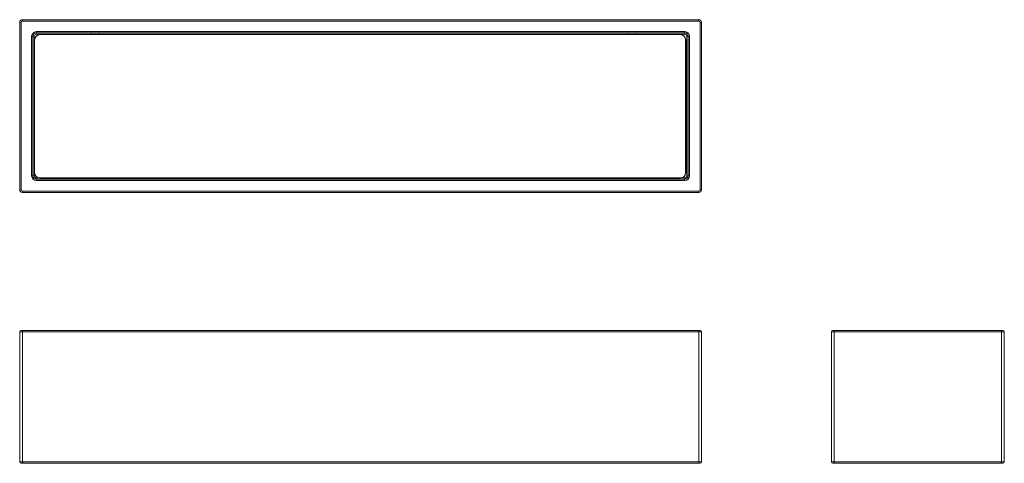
# Model space of a CAD drawing. Header units: millimetres. Extents: x -235 to 505, y -269 to 65.
import ezdxf

# ---------------------------------------------------------------- set-up
doc = ezdxf.new("R2010")
doc.units = ezdxf.units.MM

msp = doc.modelspace()

# ---------------------------------------------------------------- linework, layer by layer
at = {"color": 7, "linetype": 'Continuous', "lineweight": 15}
for p, q in [((-234.38, 63), (-235.38, 63)), ((-235.38, -63), (-235.38, 63)), ((-234.38, 63), (-234.38, -63)), ((-233.38, 65), (-233.38, 64)), ((-233.38, 65), (275.62, 65)), ((275.62, 64), (-233.38, 64)), ((275.62, 64), (275.62, 65)), ((276.62, -63), (276.62, 63)), ((277.62, 63), (276.62, 63)), ((277.62, 63), (277.62, -63)), ((-226.38, -52.5), (-226.38, 52.5)), ((-226.38, 52.5), (-224.38, 52.5)), ((-225.38, 52.5), (-225.38, -52.5)), ((-224.38, 52.5), (-224.38, -52.5)), ((-222.88, 54), (-222.88, 56)), ((-222.88, 56), (265.12, 56)), ((265.12, 55), (-222.88, 55)), ((-222.88, 54), (265.12, 54)), ((-220.23, 53.76), (-220.23, 53.86)), ((-220.23, 53.86), (261.77, 53.86)), ((261.77, 53.76), (-220.23, 53.76)), ((-181.46, 55), (-181.46, 54)), ((-175.46, 55), (-175.46, 54)), ((-150.47, 54), (-150.47, 53.86)), ((-135.44, 53.86), (-135.47, 54)), ((183.73, 54), (183.69, 53.86)), ((198.73, 53.86), (198.73, 54)), ((222.54, 55), (222.54, 54)), ((228.54, 55), (228.54, 54)), ((261.77, 53.76), (261.77, 53.86)), ((265.12, 54), (265.12, 56)), ((266.62, 52.5), (268.62, 52.5)), ((266.62, -52.5), (266.62, 52.5)), ((267.62, -52.5), (267.62, 52.5)), ((268.62, 52.5), (268.62, -52.5)), ((-224.13, 49.86), (-224.23, 49.86)), ((-224.23, -50.14), (-224.23, 49.86)), ((-224.13, 49.86), (-224.13, -50.14)), ((265.67, 49.86), (265.77, 49.86)), ((265.67, -50.14), (265.67, 49.86)), ((265.77, 49.86), (265.77, -50.14)), ((-224.23, -50.14), (-224.13, -50.14)), ((265.77, -50.14), (265.67, -50.14)), ((-226.38, -52.5), (-224.38, -52.5)), ((-222.88, -56), (-222.88, -54)), ((-222.88, -55), (265.12, -55)), ((265.12, -56), (-222.88, -56)), ((-220.23, -54.14), (-220.23, -54.04)), ((-220.23, -54.04), (261.77, -54.04)), ((261.77, -54.14), (-220.23, -54.14)), ((261.77, -54.14), (261.77, -54.04)), ((265.12, -56), (265.12, -54)), ((266.62, -52.5), (268.62, -52.5)), ((-235.38, -63), (-234.38, -63)), ((-233.38, -64), (-233.38, -65)), ((-233.38, -64), (275.62, -64)), ((275.62, -65), (-233.38, -65)), ((275.62, -65), (275.62, -64)), ((276.62, -63), (277.62, -63)), ((-235.38, -267.82), (-235.38, -169.82)), ((277.62, -169.82), (-235.38, -169.82)), ((-234.38, -168.82), (276.62, -168.82)), ((-233.38, -168.82), (-233.38, -268.82)), ((275.62, -268.82), (275.62, -168.82)), ((277.62, -169.82), (277.62, -267.82)), ((505.46, -169.82), (375.46, -169.82)), ((375.46, -267.82), (375.46, -169.82)), ((376.46, -168.82), (504.46, -168.82)), ((377.46, -168.82), (377.46, -268.82)), ((503.46, -268.82), (503.46, -168.82)), ((505.46, -169.82), (505.46, -267.82)), ((-235.38, -267.82), (277.62, -267.82)), ((276.62, -268.82), (-234.38, -268.82)), ((375.46, -267.82), (505.46, -267.82)), ((504.46, -268.82), (376.46, -268.82))]:
    msp.add_line(p, q, dxfattribs=at)
at = {"color": 8, "linetype": 'Continuous', "lineweight": 15}
for p, q in [((-222.88, -54), (-221.3, -54)), ((-132.38, -54.14), (-132.38, -55)), ((-127.38, -54.14), (-127.38, -55)), ((169.62, -54.14), (169.62, -55)), ((174.62, -54.14), (174.62, -55)), ((262.83, -54), (265.12, -54))]:
    msp.add_line(p, q, dxfattribs=at)
at = {"color": 7, "linetype": 'Continuous', "lineweight": 15}
for centre, radius, start, end in [((-233.38, 63), 2, 90, 180), ((-233.38, 63), 1, 90, 180), ((275.62, 63), 2, 0, 90), ((275.62, 63), 1, 0, 90), ((-222.88, 52.5), 3.5, 90, 180), ((-222.88, 52.5), 2.5, 90, 180), ((-222.88, 52.5), 1.5, 90, 180), ((-220.23, 49.86), 4, 90, 180), ((-220.23, 49.86), 3.9, 90, 180), ((261.77, 49.86), 4, 0, 90), ((261.77, 49.86), 3.9, 0, 90), ((265.12, 52.5), 3.5, 0, 90), ((265.12, 52.5), 2.5, 0, 90), ((265.12, 52.5), 1.5, 0, 90), ((-220.23, -50.14), 4, 180, 270), ((-220.23, -50.14), 3.9, 180, 270), ((261.77, -50.14), 4, 270, 0), ((261.77, -50.14), 3.9, 270, 0), ((-222.88, -52.5), 3.5, 180, 270), ((-222.88, -52.5), 2.5, 180, 270), ((-222.88, -52.5), 1.5, 180, 270), ((-134.38, -54), 1, 270, 351.6864), ((-125.38, -54), 1, 188.3136, 270), ((167.62, -54), 1, 270, 351.6864), ((176.62, -54), 1, 188.3136, 270), ((265.12, -52.5), 3.5, 270, 0), ((265.12, -52.5), 2.5, 270, 360), ((265.12, -52.5), 1.5, 270, 360), ((-233.38, -63), 2, 180, 270), ((-233.38, -63), 1, 180, 270), ((275.62, -63), 2, 270, 360), ((275.62, -63), 1, 270, 360), ((-234.38, -169.82), 1, 90, 180), ((276.62, -169.82), 1, 0, 90), ((376.46, -169.82), 1, 90, 180), ((504.46, -169.82), 1, 0, 90), ((-234.38, -267.82), 1, 180, 270), ((276.62, -267.82), 1, 270, 360), ((376.46, -267.82), 1, 180, 270), ((504.46, -267.82), 1, 270, 0)]:
    msp.add_arc(centre, radius, start, end, dxfattribs=at)

doc.saveas('drawing.dxf')
